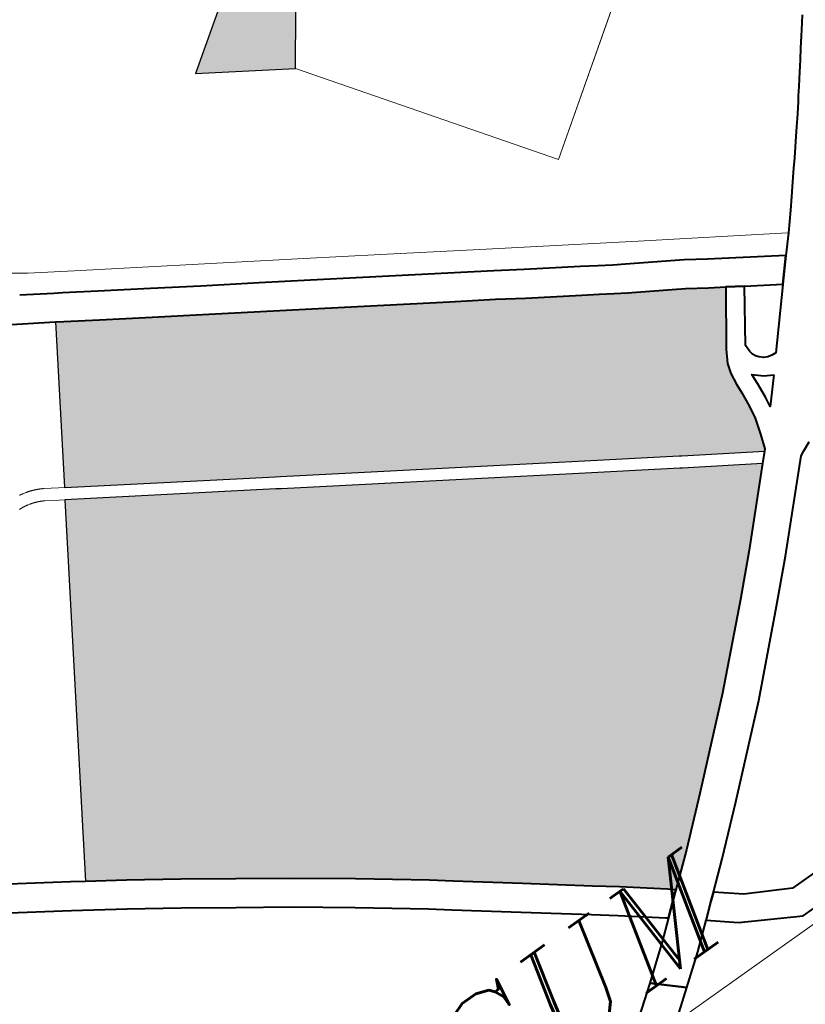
# Model space of a CAD drawing. Header units: metres. Extents: x 148316 to 148653, y 486436 to 486744.
# Tile 80 of 87: x 148564.15 to 148567.99, y 486713.85 to 486718.66. Entities that reach past the tile are written whole.
import ezdxf

# ---------------------------------------------------------------- set-up
doc = ezdxf.new("R2010")
doc.units = ezdxf.units.M
doc.header["$MEASUREMENT"] = 0
for name, color, linetype, lineweight in [('WVB-pen-brm-dik 018', 6, 'Continuous', 13), ('WVB-pen-dik 035', 1, 'Continuous', 40), ('WVB-raster-20%', 254, 'Continuous', 30), ('WVB-raster-60%', 253, 'Continuous', 30), ('WVB-tekst-dik 035', 1, 'Continuous', 40)]:
    doc.layers.add(name, color=color, linetype=linetype, lineweight=lineweight)
doc.styles.add('1 200   cursief   0.18', font='ITALICS.shx', dxfattribs={"height": 0.36})

# ---------------------------------------------------------------- blocks, each defined once
blk = doc.blocks.new('INZET')
at = {"layer": 'WVB-raster-20%', "ltscale": 0.5, "extrusion": (0, 0, -1)}
blk.add_hatch(color=256, dxfattribs=at).paths.add_polyline_path([(0.023861, -0.122852), (0.023037, -0.12171), (0.022089, -0.11991), (0.0212, -0.118968), (0.019473, -0.118053), (0.018954, -0.117909), (0.017793, -0.117648), (0.018372, -0.116969), (0.018744, -0.116526), (0.025925, -0.121536)])
at = {"layer": 'WVB-raster-60%', "extrusion": (0, 0, -1)}
for points in [[(0.019947, -0.137108), (0.019906, -0.137066), (0.019785, -0.136712), (0.019664, -0.136321), (0.019613, -0.13599), (0.019577, -0.135626), (0.019559, -0.135376), (0.019519, -0.135087), (0.019442, -0.134835), (0.019264, -0.134538), (0.018389, -0.133293), (0.018746, -0.133063), (0.019215, -0.132752), (0.020433, -0.132016), (0.020705, -0.131845), (0.021013, -0.131646), (0.02137, -0.131417), (0.022535, -0.130678), (0.023152, -0.130274), (0.024101, -0.129677), (0.025859, -0.128555), (0.026941, -0.127864), (0.027994, -0.12719), (0.029197, -0.126431), (0.030236, -0.125768), (0.031321, -0.125074), (0.032052, -0.124605), (0.032227, -0.124494), (0.034393, -0.127914), (0.030704, -0.130266), (0.030045, -0.130685), (0.029936, -0.130755), (0.025535, -0.133557), (0.023923, -0.134584), (0.021714, -0.135992), (0.021658, -0.136028)], [(0.027919, -0.144578), (0.027148, -0.143935), (0.026078, -0.143001), (0.024206, -0.141327), (0.022529, -0.139718), (0.021653, -0.138857), (0.020161, -0.137328), (0.021818, -0.136281), (0.021875, -0.136245), (0.024084, -0.134837), (0.025697, -0.13381), (0.030097, -0.131008), (0.030207, -0.130938), (0.030865, -0.130519), (0.034554, -0.128167), (0.039547, -0.136053), (0.038718, -0.136607), (0.037622, -0.137354), (0.036523, -0.138126), (0.035424, -0.138896), (0.034138, -0.139822), (0.032689, -0.140895), (0.032232, -0.14125), (0.030887, -0.142279), (0.029528, -0.143322), (0.029005, -0.143721), (0.028082, -0.144447)]]:
    blk.add_hatch(color=256, dxfattribs=at).paths.add_polyline_path(points)
at = {"layer": 'WVB-pen-brm-dik 018'}
for p, q in [((-0.018744, -0.116526), (-0.025925, -0.121536)), ((-0.025925, -0.121536), (-0.018744, -0.116526)), ((-0.025925, -0.121536), (-0.023861, -0.122852)), ((-0.023861, -0.122852), (-0.025925, -0.121536)), ((-0.032082, -0.12313), (-0.032798, -0.122624)), ((-0.032798, -0.122624), (-0.032082, -0.12313)), ((-0.023861, -0.122852), (-0.019917, -0.128384)), ((-0.019917, -0.128384), (-0.023861, -0.122852)), ((-0.031128, -0.123739), (-0.032082, -0.12313)), ((-0.032082, -0.12313), (-0.031128, -0.123739)), ((-0.032559, -0.123455), (-0.031853, -0.123903)), ((-0.019917, -0.128384), (-0.012954, -0.123488)), ((-0.012954, -0.123488), (-0.019917, -0.128384)), ((-0.026384, -0.126746), (-0.031128, -0.123739)), ((-0.031128, -0.123739), (-0.026384, -0.126746)), ((-0.032227, -0.124494), (-0.033026, -0.123988)), ((-0.031853, -0.123903), (-0.031676, -0.124015)), ((-0.031676, -0.124015), (-0.030944, -0.124484)), ((-0.034393, -0.127914), (-0.032227, -0.124494)), ((-0.030944, -0.124484), (-0.029859, -0.125178)), ((-0.029859, -0.125178), (-0.028822, -0.12584)), ((-0.028822, -0.12584), (-0.027618, -0.126599)), ((-0.027618, -0.126599), (-0.026564, -0.127275)), ((-0.024801, -0.127757), (-0.026384, -0.126746)), ((-0.026384, -0.126746), (-0.024801, -0.127757)), ((-0.035387, -0.127434), (-0.035392, -0.127434)), ((-0.035392, -0.127434), (-0.035387, -0.127434)), ((-0.03538, -0.127436), (-0.035387, -0.127434)), ((-0.035387, -0.127434), (-0.03538, -0.127436)), ((-0.035375, -0.127437), (-0.03538, -0.127436)), ((-0.03538, -0.127436), (-0.035375, -0.127437)), ((-0.035368, -0.127438), (-0.035375, -0.127437)), ((-0.035375, -0.127437), (-0.035368, -0.127438)), ((-0.035363, -0.127439), (-0.035368, -0.127438)), ((-0.035368, -0.127438), (-0.035363, -0.127439)), ((-0.035357, -0.12744), (-0.035363, -0.127439)), ((-0.035363, -0.127439), (-0.035357, -0.12744)), ((-0.035351, -0.127441), (-0.035357, -0.12744)), ((-0.035357, -0.12744), (-0.035351, -0.127441)), ((-0.035345, -0.127442), (-0.035351, -0.127441)), ((-0.035351, -0.127441), (-0.035345, -0.127442)), ((-0.026564, -0.127275), (-0.025483, -0.127965)), ((-0.03534, -0.127443), (-0.035345, -0.127442)), ((-0.035345, -0.127442), (-0.03534, -0.127443)), ((-0.035334, -0.127444), (-0.03534, -0.127443)), ((-0.03534, -0.127443), (-0.035334, -0.127444)), ((-0.035328, -0.127445), (-0.035334, -0.127444)), ((-0.035334, -0.127444), (-0.035328, -0.127445)), ((-0.035317, -0.127448), (-0.035328, -0.127445)), ((-0.035328, -0.127445), (-0.035317, -0.127448)), ((-0.035311, -0.127449), (-0.035317, -0.127448)), ((-0.035317, -0.127448), (-0.035311, -0.127449)), ((-0.035303, -0.127451), (-0.035311, -0.127449)), ((-0.035311, -0.127449), (-0.035303, -0.127451)), ((-0.03525, -0.127463), (-0.035303, -0.127451)), ((-0.035303, -0.127451), (-0.03525, -0.127463)), ((-0.035233, -0.127468), (-0.03525, -0.127463)), ((-0.03525, -0.127463), (-0.035233, -0.127468)), ((-0.035228, -0.127469), (-0.035233, -0.127468)), ((-0.035233, -0.127468), (-0.035228, -0.127469)), ((-0.035222, -0.127471), (-0.035228, -0.127469)), ((-0.035228, -0.127469), (-0.035222, -0.127471)), ((-0.035217, -0.127472), (-0.035222, -0.127471)), ((-0.035222, -0.127471), (-0.035217, -0.127472)), ((-0.035211, -0.127474), (-0.035217, -0.127472)), ((-0.035217, -0.127472), (-0.035211, -0.127474)), ((-0.035205, -0.127476), (-0.035211, -0.127474)), ((-0.035211, -0.127474), (-0.035205, -0.127476)), ((-0.0352, -0.127477), (-0.035205, -0.127476)), ((-0.035205, -0.127476), (-0.0352, -0.127477)), ((-0.035193, -0.127479), (-0.0352, -0.127477)), ((-0.0352, -0.127477), (-0.035193, -0.127479)), ((-0.035188, -0.127481), (-0.035193, -0.127479)), ((-0.035193, -0.127479), (-0.035188, -0.127481)), ((-0.035181, -0.127483), (-0.035188, -0.127481)), ((-0.035188, -0.127481), (-0.035181, -0.127483)), ((-0.035176, -0.127484), (-0.035181, -0.127483)), ((-0.035181, -0.127483), (-0.035176, -0.127484)), ((-0.03517, -0.127486), (-0.035176, -0.127484)), ((-0.035176, -0.127484), (-0.03517, -0.127486)), ((-0.035164, -0.127488), (-0.03517, -0.127486)), ((-0.03517, -0.127486), (-0.035164, -0.127488)), ((-0.035159, -0.12749), (-0.035164, -0.127488)), ((-0.035164, -0.127488), (-0.035159, -0.12749)), ((-0.035153, -0.127492), (-0.035159, -0.12749)), ((-0.035159, -0.12749), (-0.035153, -0.127492)), ((-0.035146, -0.127494), (-0.035153, -0.127492)), ((-0.035153, -0.127492), (-0.035146, -0.127494)), ((-0.035141, -0.127496), (-0.035146, -0.127494)), ((-0.035146, -0.127494), (-0.035141, -0.127496)), ((-0.035134, -0.127498), (-0.035141, -0.127496)), ((-0.035141, -0.127496), (-0.035134, -0.127498)), ((-0.035128, -0.1275), (-0.035134, -0.127498)), ((-0.035134, -0.127498), (-0.035128, -0.1275)), ((-0.035122, -0.127502), (-0.035128, -0.1275)), ((-0.035128, -0.1275), (-0.035122, -0.127502)), ((-0.035117, -0.127503), (-0.035122, -0.127502)), ((-0.035122, -0.127502), (-0.035117, -0.127503)), ((-0.035112, -0.127505), (-0.035117, -0.127503)), ((-0.035117, -0.127503), (-0.035112, -0.127505)), ((-0.035106, -0.127507), (-0.035112, -0.127505)), ((-0.035112, -0.127505), (-0.035106, -0.127507)), ((-0.0351, -0.12751), (-0.035106, -0.127507)), ((-0.035106, -0.127507), (-0.0351, -0.12751)), ((-0.035095, -0.127512), (-0.0351, -0.12751)), ((-0.0351, -0.12751), (-0.035095, -0.127512)), ((-0.035088, -0.127514), (-0.035095, -0.127512)), ((-0.035095, -0.127512), (-0.035088, -0.127514)), ((-0.035082, -0.127516), (-0.035088, -0.127514)), ((-0.035088, -0.127514), (-0.035082, -0.127516)), ((-0.035077, -0.127518), (-0.035082, -0.127516)), ((-0.035082, -0.127516), (-0.035077, -0.127518)), ((-0.035071, -0.12752), (-0.035077, -0.127518)), ((-0.035077, -0.127518), (-0.035071, -0.12752)), ((-0.035065, -0.127523), (-0.035071, -0.12752)), ((-0.035071, -0.12752), (-0.035065, -0.127523)), ((-0.035059, -0.127525), (-0.035065, -0.127523)), ((-0.035065, -0.127523), (-0.035059, -0.127525)), ((-0.035054, -0.127527), (-0.035059, -0.127525)), ((-0.035059, -0.127525), (-0.035054, -0.127527)), ((-0.035048, -0.127529), (-0.035054, -0.127527)), ((-0.035054, -0.127527), (-0.035048, -0.127529)), ((-0.035041, -0.127532), (-0.035048, -0.127529)), ((-0.035048, -0.127529), (-0.035041, -0.127532)), ((-0.035036, -0.127534), (-0.035041, -0.127532)), ((-0.035041, -0.127532), (-0.035036, -0.127534)), ((-0.035031, -0.127536), (-0.035036, -0.127534)), ((-0.035036, -0.127534), (-0.035031, -0.127536)), ((-0.035023, -0.127539), (-0.035031, -0.127536)), ((-0.035031, -0.127536), (-0.035023, -0.127539)), ((-0.035016, -0.127542), (-0.035023, -0.127539)), ((-0.035023, -0.127539), (-0.035016, -0.127542)), ((-0.035008, -0.127546), (-0.035016, -0.127542)), ((-0.035016, -0.127542), (-0.035008, -0.127546)), ((-0.035001, -0.127549), (-0.035008, -0.127546)), ((-0.035008, -0.127546), (-0.035001, -0.127549)), ((-0.034995, -0.127552), (-0.035001, -0.127549)), ((-0.035001, -0.127549), (-0.034995, -0.127552)), ((-0.03499, -0.127554), (-0.034995, -0.127552)), ((-0.034995, -0.127552), (-0.03499, -0.127554)), ((-0.034983, -0.127557), (-0.03499, -0.127554)), ((-0.03499, -0.127554), (-0.034983, -0.127557)), ((-0.034978, -0.127559), (-0.034983, -0.127557)), ((-0.034983, -0.127557), (-0.034978, -0.127559)), ((-0.034972, -0.127562), (-0.034978, -0.127559)), ((-0.034978, -0.127559), (-0.034972, -0.127562)), ((-0.034966, -0.127565), (-0.034972, -0.127562)), ((-0.034972, -0.127562), (-0.034966, -0.127565)), ((-0.03496, -0.127568), (-0.034966, -0.127565)), ((-0.034966, -0.127565), (-0.03496, -0.127568)), ((-0.034954, -0.12757), (-0.03496, -0.127568)), ((-0.03496, -0.127568), (-0.034954, -0.12757)), ((-0.034948, -0.127573), (-0.034954, -0.12757)), ((-0.034954, -0.12757), (-0.034948, -0.127573)), ((-0.034943, -0.127576), (-0.034948, -0.127573)), ((-0.034948, -0.127573), (-0.034943, -0.127576)), ((-0.034937, -0.127579), (-0.034943, -0.127576)), ((-0.034943, -0.127576), (-0.034937, -0.127579)), ((-0.034931, -0.127581), (-0.034937, -0.127579)), ((-0.034937, -0.127579), (-0.034931, -0.127581)), ((-0.034923, -0.127586), (-0.034931, -0.127581)), ((-0.034931, -0.127581), (-0.034923, -0.127586)), ((-0.034919, -0.127588), (-0.034923, -0.127586)), ((-0.034923, -0.127586), (-0.034919, -0.127588)), ((-0.034912, -0.127591), (-0.034919, -0.127588)), ((-0.034919, -0.127588), (-0.034912, -0.127591)), ((-0.034907, -0.127594), (-0.034912, -0.127591)), ((-0.034912, -0.127591), (-0.034907, -0.127594)), ((-0.034901, -0.127597), (-0.034907, -0.127594)), ((-0.034907, -0.127594), (-0.034901, -0.127597)), ((-0.034896, -0.1276), (-0.034901, -0.127597)), ((-0.034901, -0.127597), (-0.034896, -0.1276)), ((-0.034889, -0.127603), (-0.034896, -0.1276)), ((-0.034896, -0.1276), (-0.034889, -0.127603)), ((-0.034884, -0.127606), (-0.034889, -0.127603)), ((-0.034889, -0.127603), (-0.034884, -0.127606)), ((-0.034876, -0.12761), (-0.034884, -0.127606)), ((-0.034884, -0.127606), (-0.034876, -0.12761)), ((-0.034871, -0.127613), (-0.034876, -0.12761)), ((-0.034876, -0.12761), (-0.034871, -0.127613)), ((-0.034866, -0.127616), (-0.034871, -0.127613)), ((-0.034871, -0.127613), (-0.034866, -0.127616)), ((-0.03486, -0.127619), (-0.034866, -0.127616)), ((-0.034866, -0.127616), (-0.03486, -0.127619)), ((-0.034854, -0.127622), (-0.03486, -0.127619)), ((-0.03486, -0.127619), (-0.034854, -0.127622)), ((-0.034848, -0.127626), (-0.034854, -0.127622)), ((-0.034854, -0.127622), (-0.034848, -0.127626)), ((-0.034841, -0.127629), (-0.034848, -0.127626)), ((-0.034848, -0.127626), (-0.034841, -0.127629)), ((-0.034837, -0.127632), (-0.034841, -0.127629)), ((-0.034841, -0.127629), (-0.034837, -0.127632)), ((-0.034831, -0.127635), (-0.034837, -0.127632)), ((-0.034837, -0.127632), (-0.034831, -0.127635)), ((-0.034825, -0.127639), (-0.034831, -0.127635)), ((-0.034831, -0.127635), (-0.034825, -0.127639)), ((-0.034816, -0.127644), (-0.034825, -0.127639)), ((-0.034825, -0.127639), (-0.034816, -0.127644)), ((-0.034511, -0.127838), (-0.034816, -0.127644)), ((-0.034816, -0.127644), (-0.034511, -0.127838)), ((-0.035594, -0.127714), (-0.035589, -0.127714)), ((-0.035589, -0.127714), (-0.035594, -0.127714)), ((-0.035589, -0.127714), (-0.035584, -0.127714)), ((-0.035584, -0.127714), (-0.035589, -0.127714)), ((-0.035584, -0.127714), (-0.03558, -0.127714)), ((-0.03558, -0.127714), (-0.035584, -0.127714)), ((-0.03558, -0.127714), (-0.035576, -0.127715)), ((-0.035576, -0.127715), (-0.03558, -0.127714)), ((-0.035576, -0.127715), (-0.03557, -0.127715)), ((-0.03557, -0.127715), (-0.035576, -0.127715)), ((-0.03557, -0.127715), (-0.035564, -0.127715)), ((-0.035564, -0.127715), (-0.03557, -0.127715)), ((-0.035564, -0.127715), (-0.035561, -0.127716)), ((-0.035561, -0.127716), (-0.035564, -0.127715)), ((-0.035561, -0.127716), (-0.035555, -0.127716)), ((-0.035555, -0.127716), (-0.035561, -0.127716)), ((-0.035555, -0.127716), (-0.03555, -0.127716)), ((-0.03555, -0.127716), (-0.035555, -0.127716)), ((-0.03555, -0.127716), (-0.035546, -0.127717)), ((-0.035546, -0.127717), (-0.03555, -0.127716)), ((-0.035546, -0.127717), (-0.035541, -0.127717)), ((-0.035541, -0.127717), (-0.035546, -0.127717)), ((-0.035541, -0.127717), (-0.035536, -0.127718)), ((-0.035536, -0.127718), (-0.035541, -0.127717)), ((-0.035536, -0.127718), (-0.035532, -0.127718)), ((-0.035532, -0.127718), (-0.035536, -0.127718)), ((-0.035532, -0.127718), (-0.035527, -0.127718)), ((-0.035527, -0.127718), (-0.035532, -0.127718)), ((-0.035527, -0.127718), (-0.035522, -0.127719)), ((-0.035522, -0.127719), (-0.035527, -0.127718)), ((-0.035522, -0.127719), (-0.035517, -0.127719)), ((-0.035517, -0.127719), (-0.035522, -0.127719)), ((-0.035517, -0.127719), (-0.035512, -0.12772)), ((-0.035512, -0.12772), (-0.035517, -0.127719)), ((-0.035512, -0.12772), (-0.035507, -0.127721)), ((-0.035507, -0.127721), (-0.035512, -0.12772)), ((-0.035507, -0.127721), (-0.035503, -0.127721)), ((-0.035503, -0.127721), (-0.035507, -0.127721)), ((-0.035503, -0.127721), (-0.035497, -0.127722)), ((-0.035497, -0.127722), (-0.035503, -0.127721)), ((-0.035497, -0.127722), (-0.035493, -0.127722)), ((-0.035493, -0.127722), (-0.035497, -0.127722)), ((-0.035493, -0.127722), (-0.035488, -0.127723)), ((-0.035488, -0.127723), (-0.035493, -0.127722)), ((-0.035488, -0.127723), (-0.035484, -0.127723)), ((-0.035484, -0.127723), (-0.035488, -0.127723)), ((-0.035484, -0.127723), (-0.035478, -0.127724)), ((-0.035478, -0.127724), (-0.035484, -0.127723)), ((-0.035478, -0.127724), (-0.035474, -0.127725)), ((-0.035474, -0.127725), (-0.035478, -0.127724)), ((-0.035474, -0.127725), (-0.035469, -0.127725)), ((-0.035469, -0.127725), (-0.035474, -0.127725)), ((-0.035469, -0.127725), (-0.035464, -0.127726)), ((-0.035464, -0.127726), (-0.035469, -0.127725)), ((-0.035464, -0.127726), (-0.03546, -0.127727)), ((-0.03546, -0.127727), (-0.035464, -0.127726)), ((-0.03546, -0.127727), (-0.035455, -0.127727)), ((-0.035455, -0.127727), (-0.03546, -0.127727)), ((-0.035455, -0.127727), (-0.035451, -0.127728)), ((-0.035451, -0.127728), (-0.035455, -0.127727)), ((-0.035451, -0.127728), (-0.035446, -0.127729)), ((-0.035446, -0.127729), (-0.035451, -0.127728)), ((-0.035446, -0.127729), (-0.035441, -0.12773)), ((-0.035441, -0.12773), (-0.035446, -0.127729)), ((-0.035441, -0.12773), (-0.035436, -0.127731)), ((-0.035436, -0.127731), (-0.035441, -0.12773)), ((-0.035436, -0.127731), (-0.03543, -0.127731)), ((-0.03543, -0.127731), (-0.035436, -0.127731)), ((-0.03543, -0.127731), (-0.035426, -0.127732)), ((-0.035426, -0.127732), (-0.03543, -0.127731)), ((-0.035426, -0.127732), (-0.035421, -0.127733)), ((-0.035421, -0.127733), (-0.035426, -0.127732)), ((-0.035421, -0.127733), (-0.035416, -0.127734)), ((-0.035416, -0.127734), (-0.035421, -0.127733)), ((-0.035416, -0.127734), (-0.035411, -0.127735)), ((-0.035411, -0.127735), (-0.035416, -0.127734)), ((-0.035411, -0.127735), (-0.035408, -0.127735)), ((-0.035408, -0.127735), (-0.035411, -0.127735)), ((-0.035408, -0.127735), (-0.035402, -0.127737)), ((-0.035402, -0.127737), (-0.035408, -0.127735)), ((-0.035402, -0.127737), (-0.035398, -0.127737)), ((-0.035398, -0.127737), (-0.035402, -0.127737)), ((-0.035398, -0.127737), (-0.035393, -0.127738)), ((-0.035393, -0.127738), (-0.035398, -0.127737)), ((-0.035393, -0.127738), (-0.035388, -0.127739)), ((-0.035388, -0.127739), (-0.035393, -0.127738)), ((-0.035388, -0.127739), (-0.035378, -0.127741)), ((-0.035378, -0.127741), (-0.035388, -0.127739)), ((-0.035378, -0.127741), (-0.035374, -0.127742)), ((-0.035374, -0.127742), (-0.035378, -0.127741)), ((-0.035374, -0.127742), (-0.03537, -0.127743)), ((-0.03537, -0.127743), (-0.035374, -0.127742)), ((-0.03537, -0.127743), (-0.035325, -0.127754)), ((-0.035325, -0.127754), (-0.03537, -0.127743)), ((-0.035325, -0.127754), (-0.035306, -0.127759)), ((-0.035306, -0.127759), (-0.035325, -0.127754)), ((-0.035306, -0.127759), (-0.035301, -0.12776)), ((-0.035301, -0.12776), (-0.035306, -0.127759)), ((-0.035301, -0.12776), (-0.035297, -0.127761)), ((-0.035297, -0.127761), (-0.035301, -0.12776)), ((-0.035297, -0.127761), (-0.035293, -0.127762)), ((-0.035293, -0.127762), (-0.035297, -0.127761)), ((-0.035293, -0.127762), (-0.035288, -0.127764)), ((-0.035288, -0.127764), (-0.035293, -0.127762)), ((-0.035288, -0.127764), (-0.035283, -0.127765)), ((-0.035283, -0.127765), (-0.035288, -0.127764)), ((-0.035283, -0.127765), (-0.035278, -0.127767)), ((-0.035278, -0.127767), (-0.035283, -0.127765)), ((-0.035278, -0.127767), (-0.035274, -0.127768)), ((-0.035274, -0.127768), (-0.035278, -0.127767)), ((-0.035274, -0.127768), (-0.035269, -0.12777)), ((-0.035269, -0.12777), (-0.035274, -0.127768)), ((-0.035269, -0.12777), (-0.035264, -0.127771)), ((-0.035264, -0.127771), (-0.035269, -0.12777)), ((-0.035264, -0.127771), (-0.035259, -0.127773)), ((-0.035259, -0.127773), (-0.035264, -0.127771)), ((-0.035259, -0.127773), (-0.035255, -0.127774)), ((-0.035255, -0.127774), (-0.035259, -0.127773)), ((-0.035255, -0.127774), (-0.03525, -0.127775)), ((-0.03525, -0.127775), (-0.035255, -0.127774)), ((-0.03525, -0.127775), (-0.035244, -0.127777)), ((-0.035244, -0.127777), (-0.03525, -0.127775)), ((-0.035244, -0.127777), (-0.03524, -0.127779)), ((-0.03524, -0.127779), (-0.035244, -0.127777)), ((-0.03524, -0.127779), (-0.035235, -0.12778)), ((-0.035235, -0.12778), (-0.03524, -0.127779)), ((-0.035235, -0.12778), (-0.035229, -0.127782)), ((-0.035229, -0.127782), (-0.035235, -0.12778)), ((-0.035229, -0.127782), (-0.035226, -0.127783)), ((-0.035226, -0.127783), (-0.035229, -0.127782)), ((-0.035226, -0.127783), (-0.035221, -0.127785)), ((-0.035221, -0.127785), (-0.035226, -0.127783)), ((-0.035221, -0.127785), (-0.035216, -0.127787)), ((-0.035216, -0.127787), (-0.035221, -0.127785)), ((-0.035216, -0.127787), (-0.035212, -0.127788)), ((-0.035212, -0.127788), (-0.035216, -0.127787)), ((-0.035212, -0.127788), (-0.035207, -0.12779)), ((-0.035207, -0.12779), (-0.035212, -0.127788)), ((-0.035207, -0.12779), (-0.035202, -0.127792)), ((-0.035202, -0.127792), (-0.035207, -0.12779)), ((-0.035202, -0.127792), (-0.035197, -0.127794)), ((-0.035197, -0.127794), (-0.035202, -0.127792)), ((-0.035197, -0.127794), (-0.035192, -0.127795)), ((-0.035192, -0.127795), (-0.035197, -0.127794)), ((-0.035192, -0.127795), (-0.035188, -0.127797)), ((-0.035188, -0.127797), (-0.035192, -0.127795)), ((-0.035188, -0.127797), (-0.035183, -0.127799)), ((-0.035183, -0.127799), (-0.035188, -0.127797)), ((-0.035183, -0.127799), (-0.035178, -0.127801)), ((-0.035178, -0.127801), (-0.035183, -0.127799)), ((-0.035178, -0.127801), (-0.035173, -0.127802)), ((-0.035173, -0.127802), (-0.035178, -0.127801)), ((-0.035173, -0.127802), (-0.035169, -0.127804)), ((-0.035169, -0.127804), (-0.035173, -0.127802)), ((-0.035169, -0.127804), (-0.035164, -0.127806)), ((-0.035164, -0.127806), (-0.035169, -0.127804)), ((-0.035164, -0.127806), (-0.035159, -0.127808)), ((-0.035159, -0.127808), (-0.035164, -0.127806)), ((-0.035159, -0.127808), (-0.035154, -0.12781)), ((-0.035154, -0.12781), (-0.035159, -0.127808)), ((-0.035154, -0.12781), (-0.03515, -0.127812)), ((-0.03515, -0.127812), (-0.035154, -0.12781)), ((-0.03515, -0.127812), (-0.035145, -0.127814)), ((-0.035145, -0.127814), (-0.03515, -0.127812)), ((-0.035145, -0.127814), (-0.035139, -0.127816)), ((-0.035139, -0.127816), (-0.035145, -0.127814)), ((-0.035139, -0.127816), (-0.035134, -0.127818)), ((-0.035134, -0.127818), (-0.035139, -0.127816)), ((-0.035134, -0.127818), (-0.035127, -0.127821)), ((-0.035127, -0.127821), (-0.035134, -0.127818)), ((-0.035127, -0.127821), (-0.035122, -0.127824)), ((-0.035122, -0.127824), (-0.035127, -0.127821)), ((-0.035122, -0.127824), (-0.035116, -0.127826)), ((-0.035116, -0.127826), (-0.035122, -0.127824)), ((-0.035116, -0.127826), (-0.035111, -0.127828)), ((-0.035111, -0.127828), (-0.035116, -0.127826)), ((-0.035111, -0.127828), (-0.035106, -0.127831)), ((-0.035106, -0.127831), (-0.035111, -0.127828)), ((-0.035106, -0.127831), (-0.035102, -0.127832)), ((-0.035102, -0.127832), (-0.035106, -0.127831)), ((-0.035102, -0.127832), (-0.035097, -0.127835)), ((-0.035097, -0.127835), (-0.035102, -0.127832)), ((-0.035097, -0.127835), (-0.035092, -0.127837)), ((-0.035092, -0.127837), (-0.035097, -0.127835)), ((-0.035092, -0.127837), (-0.035087, -0.127839)), ((-0.035087, -0.127839), (-0.035092, -0.127837)), ((-0.035087, -0.127839), (-0.035083, -0.127841)), ((-0.035083, -0.127841), (-0.035087, -0.127839)), ((-0.035083, -0.127841), (-0.035078, -0.127844)), ((-0.035078, -0.127844), (-0.035083, -0.127841)), ((-0.035078, -0.127844), (-0.035074, -0.127846)), ((-0.035074, -0.127846), (-0.035078, -0.127844)), ((-0.035074, -0.127846), (-0.035069, -0.127848)), ((-0.035069, -0.127848), (-0.035074, -0.127846)), ((-0.035069, -0.127848), (-0.035064, -0.12785)), ((-0.035064, -0.12785), (-0.035069, -0.127848)), ((-0.035064, -0.12785), (-0.035058, -0.127854)), ((-0.035058, -0.127854), (-0.035064, -0.12785)), ((-0.035058, -0.127854), (-0.035055, -0.127855)), ((-0.035055, -0.127855), (-0.035058, -0.127854)), ((-0.035055, -0.127855), (-0.035048, -0.127858)), ((-0.035048, -0.127858), (-0.035055, -0.127855)), ((-0.035048, -0.127858), (-0.035045, -0.12786)), ((-0.035045, -0.12786), (-0.035048, -0.127858)), ((-0.035045, -0.12786), (-0.03504, -0.127863)), ((-0.03504, -0.127863), (-0.035045, -0.12786)), ((-0.03504, -0.127863), (-0.035034, -0.127866)), ((-0.035034, -0.127866), (-0.03504, -0.127863)), ((-0.035034, -0.127866), (-0.03503, -0.127868)), ((-0.03503, -0.127868), (-0.035034, -0.127866)), ((-0.03503, -0.127868), (-0.035025, -0.12787)), ((-0.035025, -0.12787), (-0.03503, -0.127868)), ((-0.035025, -0.12787), (-0.035019, -0.127874)), ((-0.035019, -0.127874), (-0.035025, -0.12787)), ((-0.035019, -0.127874), (-0.035016, -0.127876)), ((-0.035016, -0.127876), (-0.035019, -0.127874)), ((-0.035016, -0.127876), (-0.035011, -0.127878)), ((-0.035011, -0.127878), (-0.035016, -0.127876)), ((-0.035011, -0.127878), (-0.035006, -0.127881)), ((-0.035006, -0.127881), (-0.035011, -0.127878)), ((-0.035006, -0.127881), (-0.035001, -0.127884)), ((-0.035001, -0.127884), (-0.035006, -0.127881)), ((-0.035001, -0.127884), (-0.034996, -0.127886)), ((-0.034996, -0.127886), (-0.035001, -0.127884)), ((-0.034996, -0.127886), (-0.034991, -0.127889)), ((-0.034991, -0.127889), (-0.034996, -0.127886)), ((-0.034991, -0.127889), (-0.034987, -0.127892)), ((-0.034987, -0.127892), (-0.034991, -0.127889)), ((-0.034987, -0.127892), (-0.034982, -0.127895)), ((-0.034982, -0.127895), (-0.034987, -0.127892)), ((-0.034982, -0.127895), (-0.034978, -0.127897)), ((-0.034978, -0.127897), (-0.034982, -0.127895)), ((-0.034978, -0.127897), (-0.034971, -0.127901)), ((-0.034971, -0.127901), (-0.034978, -0.127897)), ((-0.034971, -0.127901), (-0.034673, -0.128091)), ((-0.034673, -0.128091), (-0.034971, -0.127901)), ((-0.034393, -0.127914), (-0.034511, -0.127838)), ((-0.034511, -0.127838), (-0.034393, -0.127914)), ((-0.030704, -0.130266), (-0.034393, -0.127914)), ((-0.022755, -0.129064), (-0.024801, -0.127757)), ((-0.024801, -0.127757), (-0.022755, -0.129064)), ((-0.034673, -0.128091), (-0.034554, -0.128167)), ((-0.034554, -0.128167), (-0.034673, -0.128091)), ((-0.025483, -0.127965), (-0.023726, -0.129085)), ((-0.039547, -0.136053), (-0.034554, -0.128167)), ((-0.034554, -0.128167), (-0.030865, -0.130519)), ((-0.023726, -0.129085), (-0.022774, -0.129685)), ((-0.019482, -0.131139), (-0.022755, -0.129064)), ((-0.022755, -0.129064), (-0.019482, -0.131139)), ((-0.013339, -0.129367), (-0.013143, -0.129114)), ((-0.013143, -0.129114), (-0.013022, -0.128959)), ((-0.0137, -0.12983), (-0.013515, -0.129592)), ((-0.013515, -0.129592), (-0.013339, -0.129367)), ((-0.022774, -0.129685), (-0.022155, -0.13009)), ((-0.013879, -0.130058), (-0.0137, -0.12983)), ((-0.0141, -0.130336), (-0.013879, -0.130058)), ((-0.030045, -0.130685), (-0.030704, -0.130266)), ((-0.022155, -0.13009), (-0.020994, -0.130827)), ((-0.030865, -0.130519), (-0.030207, -0.130938)), ((-0.014333, -0.13063), (-0.014242, -0.130515)), ((-0.014242, -0.130515), (-0.0141, -0.130336)), ((-0.029936, -0.130755), (-0.030045, -0.130685)), ((-0.025535, -0.133557), (-0.029936, -0.130755)), ((-0.014511, -0.130852), (-0.014333, -0.13063)), ((-0.030207, -0.130938), (-0.030097, -0.131008)), ((-0.030097, -0.131008), (-0.025697, -0.13381)), ((-0.020994, -0.130827), (-0.020635, -0.131057)), ((-0.014714, -0.131101), (-0.014587, -0.130947)), ((-0.014587, -0.130947), (-0.014511, -0.130852)), ((-0.020635, -0.131057), (-0.020329, -0.131255)), ((-0.020329, -0.131255), (-0.020065, -0.13142)), ((-0.017515, -0.132381), (-0.019482, -0.131139)), ((-0.019482, -0.131139), (-0.017515, -0.132381)), ((-0.014942, -0.131382), (-0.014714, -0.131101)), ((-0.020065, -0.13142), (-0.01884, -0.132161)), ((-0.015195, -0.131691), (-0.014942, -0.131382)), ((-0.015361, -0.13189), (-0.015195, -0.131691)), ((-0.015574, -0.132148), (-0.015361, -0.13189)), ((-0.01884, -0.132161), (-0.018364, -0.132477)), ((-0.015807, -0.132426), (-0.015574, -0.132148)), ((-0.018364, -0.132477), (-0.016747, -0.133515)), ((-0.016523, -0.133012), (-0.017515, -0.132381)), ((-0.017515, -0.132381), (-0.016523, -0.133012)), ((-0.016019, -0.132677), (-0.015807, -0.132426)), ((-0.016382, -0.133102), (-0.016019, -0.132677)), ((-0.016747, -0.133515), (-0.016382, -0.133102)), ((-0.016382, -0.133102), (-0.016523, -0.133012)), ((-0.016523, -0.133012), (-0.016382, -0.133102)), ((-0.023923, -0.134584), (-0.025535, -0.133557)), ((-0.018007, -0.133539), (-0.018828, -0.134734)), ((-0.017217, -0.134047), (-0.018007, -0.133539)), ((-0.025697, -0.13381), (-0.024084, -0.134837)), ((-0.018327, -0.135314), (-0.017218, -0.13405)), ((-0.017218, -0.13405), (-0.017217, -0.134047)), ((-0.021714, -0.135992), (-0.023923, -0.134584)), ((-0.041305, -0.134893), (-0.039858, -0.135846)), ((-0.024084, -0.134837), (-0.021875, -0.136245)), ((-0.018828, -0.134734), (-0.018828, -0.134914)), ((-0.018828, -0.134914), (-0.01881, -0.135005)), ((-0.01881, -0.135005), (-0.018777, -0.135082)), ((-0.018777, -0.135082), (-0.018725, -0.135145)), ((-0.018725, -0.135145), (-0.01863, -0.135233)), ((-0.01863, -0.135233), (-0.018544, -0.135279)), ((-0.018544, -0.135279), (-0.018443, -0.135304)), ((-0.018443, -0.135304), (-0.018327, -0.135314)), ((-0.040244, -0.136429), (-0.041687, -0.135479)), ((-0.019109, -0.135402), (-0.019129, -0.135664)), ((-0.018894, -0.135602), (-0.019109, -0.135402)), ((-0.018682, -0.135716), (-0.018894, -0.135602)), ((-0.039858, -0.135846), (-0.039547, -0.136053)), ((-0.019205, -0.136297), (-0.018682, -0.135716)), ((-0.019129, -0.135664), (-0.019166, -0.136046)), ((-0.021658, -0.136028), (-0.021714, -0.135992)), ((-0.019947, -0.137108), (-0.021658, -0.136028)), ((-0.019166, -0.136046), (-0.019205, -0.136297)), ((-0.021875, -0.136245), (-0.021818, -0.136281)), ((-0.021818, -0.136281), (-0.020161, -0.137328)), ((-0.039109, -0.137187), (-0.040244, -0.136429)), ((-0.03802, -0.13793), (-0.039109, -0.137187)), ((-0.020161, -0.137328), (-0.019947, -0.137108)), ((-0.019286, -0.137719), (-0.021015, -0.139492)), ((-0.019159, -0.137658), (-0.019286, -0.137719)), ((-0.018924, -0.137554), (-0.019159, -0.137658)), ((-0.036925, -0.138699), (-0.03802, -0.13793)), ((-0.035829, -0.139466), (-0.036925, -0.138699)), ((-0.034551, -0.140388), (-0.035829, -0.139466)), ((-0.021015, -0.139492), (-0.021902, -0.140364)), ((-0.033112, -0.141452), (-0.034551, -0.140388)), ((-0.021902, -0.140364), (-0.023594, -0.141988)), ((-0.032659, -0.141804), (-0.033112, -0.141452)), ((-0.031313, -0.142834), (-0.032659, -0.141804)), ((-0.023594, -0.141988), (-0.025482, -0.143675)), ((-0.029953, -0.143878), (-0.031313, -0.142834)), ((-0.025482, -0.143675), (-0.026564, -0.144619)), ((-0.029433, -0.144275), (-0.029953, -0.143878)), ((-0.028518, -0.144996), (-0.029433, -0.144275)), ((-0.026564, -0.144619), (-0.027205, -0.145155)), ((-0.028928, -0.145418), (-0.028468, -0.145035)), ((-0.028468, -0.145035), (-0.028518, -0.144996)), ((-0.027205, -0.145155), (-0.02663, -0.145631)), ((-0.029764, -0.146067), (-0.028928, -0.145418)), ((-0.027752, -0.14561), (-0.028364, -0.146119)), ((-0.027139, -0.146118), (-0.027752, -0.14561)), ((-0.02663, -0.145631), (-0.025577, -0.146202)), ((-0.031281, -0.147208), (-0.029764, -0.146067)), ((-0.028364, -0.146119), (-0.029088, -0.146681)), ((-0.025759, -0.146902), (-0.027139, -0.146118)), ((-0.025577, -0.146202), (-0.02422, -0.146202)), ((-0.029088, -0.146681), (-0.029788, -0.147208)), ((-0.024211, -0.146902), (-0.025759, -0.146902)), ((-0.029788, -0.147208), (-0.028507, -0.147208)), ((-0.028507, -0.147208), (-0.018473, -0.147208))]:
    blk.add_line(p, q, dxfattribs=at)
at = {"layer": 'WVB-pen-brm-dik 018', "ltscale": 0.5}
blk.add_line((-0.023861, -0.122852), (-0.023037, -0.12171), dxfattribs=at)
at = {"layer": 'WVB-pen-dik 035', "flags": 128}
for points in [[(-0.013022, -0.128959), (-0.013143, -0.129114), (-0.013339, -0.129367), (-0.013515, -0.129592), (-0.0137, -0.12983), (-0.013879, -0.130058), (-0.0141, -0.130336), (-0.014242, -0.130515), (-0.014333, -0.13063), (-0.014511, -0.130852), (-0.014587, -0.130947), (-0.014714, -0.131101), (-0.014942, -0.131382), (-0.015195, -0.131691), (-0.015361, -0.13189), (-0.015574, -0.132148), (-0.015807, -0.132426), (-0.016019, -0.132677), (-0.016382, -0.133102), (-0.016747, -0.133515), (-0.017217, -0.134047), (-0.017218, -0.13405), (-0.018327, -0.135314), (-0.018443, -0.135304), (-0.018544, -0.135279), (-0.01863, -0.135233), (-0.018725, -0.135145), (-0.018777, -0.135082), (-0.01881, -0.135005), (-0.018828, -0.134914), (-0.018828, -0.134734), (-0.018007, -0.133539), (-0.018389, -0.133293), (-0.019264, -0.134538), (-0.019442, -0.134835), (-0.019519, -0.135087), (-0.019559, -0.135376), (-0.019577, -0.135626), (-0.019613, -0.13599), (-0.019664, -0.136321), (-0.019785, -0.136712), (-0.019906, -0.137066), (-0.019947, -0.137108), (-0.020161, -0.137328), (-0.021653, -0.138857), (-0.022529, -0.139718), (-0.024206, -0.141327), (-0.026078, -0.143001), (-0.027148, -0.143935), (-0.027919, -0.144578), (-0.027967, -0.144618), (-0.028468, -0.145035), (-0.028928, -0.145418), (-0.029764, -0.146067), (-0.029088, -0.146681), (-0.028364, -0.146119), (-0.027752, -0.14561), (-0.027391, -0.14531), (-0.027205, -0.145155), (-0.026564, -0.144619), (-0.025482, -0.143675), (-0.023594, -0.141988), (-0.021902, -0.140364), (-0.021015, -0.139492), (-0.019286, -0.137719), (-0.019159, -0.137658), (-0.018924, -0.137554)], [(-0.042648, -0.118332), (-0.042021, -0.118675), (-0.041803, -0.118797), (-0.041614, -0.118892), (-0.041379, -0.119008), (-0.041124, -0.119132), (-0.040902, -0.119236), (-0.040449, -0.11948), (-0.040244, -0.119596), (-0.039576, -0.119977), (-0.03907, -0.12027), (-0.038191, -0.120787), (-0.037512, -0.121187), (-0.036506, -0.121802), (-0.035234, -0.12259), (-0.034225, -0.12323), (-0.033026, -0.123988), (-0.032227, -0.124494)], [(-0.031853, -0.123903), (-0.032559, -0.123455)], [(-0.016747, -0.133515), (-0.018364, -0.132477), (-0.01884, -0.132161), (-0.020065, -0.13142), (-0.020329, -0.131255), (-0.020635, -0.131057), (-0.020994, -0.130827), (-0.022155, -0.13009), (-0.022774, -0.129685), (-0.023726, -0.129085), (-0.025483, -0.127965), (-0.026564, -0.127275), (-0.027618, -0.126599), (-0.028822, -0.12584), (-0.029859, -0.125178), (-0.030944, -0.124484), (-0.031676, -0.124015), (-0.031853, -0.123903)], [(-0.032227, -0.124494), (-0.032052, -0.124605), (-0.031321, -0.125074), (-0.030236, -0.125768), (-0.029197, -0.126431), (-0.027994, -0.12719), (-0.026941, -0.127864), (-0.025859, -0.128555), (-0.024101, -0.129677), (-0.023152, -0.130274), (-0.022535, -0.130678), (-0.02137, -0.131417), (-0.021013, -0.131646), (-0.020705, -0.131845), (-0.020433, -0.132016), (-0.019215, -0.132752), (-0.018746, -0.133063), (-0.018389, -0.133293)], [(-0.039547, -0.136053), (-0.039858, -0.135846), (-0.041305, -0.134893), (-0.04233, -0.134232), (-0.043577, -0.133458), (-0.044986, -0.132585), (-0.046142, -0.131884)], [(-0.046502, -0.132485), (-0.045352, -0.133182), (-0.043946, -0.134053), (-0.042705, -0.134824), (-0.041687, -0.135479), (-0.040244, -0.136429), (-0.039109, -0.137187), (-0.03802, -0.13793), (-0.036925, -0.138699), (-0.035829, -0.139466), (-0.034551, -0.140388), (-0.033112, -0.141452), (-0.032659, -0.141804), (-0.031313, -0.142834), (-0.029953, -0.143878), (-0.029433, -0.144275), (-0.028518, -0.144996), (-0.028468, -0.145035)], [(-0.018389, -0.133293), (-0.018007, -0.133539)], [(-0.018007, -0.133539), (-0.017217, -0.134047)], [(-0.017217, -0.134047), (-0.016747, -0.133515)], [(-0.027919, -0.144578), (-0.028082, -0.144447), (-0.029005, -0.143721), (-0.029528, -0.143322), (-0.030887, -0.142279), (-0.032232, -0.14125), (-0.032689, -0.140895), (-0.034138, -0.139822), (-0.035424, -0.138896), (-0.036523, -0.138126), (-0.037622, -0.137354), (-0.038718, -0.136607), (-0.039547, -0.136053)], [(-0.008671, -0.14338), (-0.013194, -0.145171), (-0.015569, -0.145804), (-0.018427, -0.146122), (-0.021074, -0.146122), (-0.02422, -0.146202), (-0.025577, -0.146202), (-0.02663, -0.145631)], [(-0.028468, -0.145035), (-0.027967, -0.144618), (-0.027919, -0.144578)], [(-0.027205, -0.145155), (-0.027391, -0.14531), (-0.027752, -0.14561)], [(-0.02663, -0.145631), (-0.027205, -0.145155)], [(-0.027752, -0.14561), (-0.027139, -0.146118)], [(-0.029764, -0.146067), (-0.031281, -0.147208)], [(-0.029088, -0.146681), (-0.029764, -0.146067)], [(-0.027139, -0.146118), (-0.025759, -0.146902), (-0.024211, -0.146902), (-0.021065, -0.146822), (-0.018502, -0.146822)], [(-0.029788, -0.147208), (-0.029088, -0.146681)]]:
    blk.add_lwpolyline(points, dxfattribs=at)
blk.add_lwpolyline([(-0.018682, -0.135716), (-0.019205, -0.136297), (-0.019166, -0.136046), (-0.019129, -0.135664), (-0.019109, -0.135402), (-0.018894, -0.135602)], close=True, dxfattribs=at)
at = {"layer": 'WVB-raster-20%', "ltscale": 0.5, "flags": 128}
blk.add_lwpolyline([(-0.017793, -0.117648), (-0.018372, -0.116969), (-0.018744, -0.116526), (-0.025925, -0.121536), (-0.023861, -0.122852), (-0.023037, -0.12171), (-0.022089, -0.11991), (-0.0212, -0.118968), (-0.019473, -0.118053), (-0.018954, -0.117909)], close=True, dxfattribs=at)
at = {"layer": 'WVB-raster-60%', "flags": 128}
for points in [[(-0.018389, -0.133293), (-0.018746, -0.133063), (-0.019215, -0.132752), (-0.020433, -0.132016), (-0.020705, -0.131845), (-0.021013, -0.131646), (-0.02137, -0.131417), (-0.022535, -0.130678), (-0.023152, -0.130274), (-0.024101, -0.129677), (-0.025859, -0.128555), (-0.026941, -0.127864), (-0.027994, -0.12719), (-0.029197, -0.126431), (-0.030236, -0.125768), (-0.031321, -0.125074), (-0.032052, -0.124605), (-0.032227, -0.124494), (-0.034393, -0.127914), (-0.030704, -0.130266), (-0.030045, -0.130685), (-0.029936, -0.130755), (-0.025535, -0.133557), (-0.023923, -0.134584), (-0.021714, -0.135992), (-0.021658, -0.136028), (-0.019947, -0.137108), (-0.019906, -0.137066), (-0.019785, -0.136712), (-0.019664, -0.136321), (-0.019613, -0.13599), (-0.019577, -0.135626), (-0.019559, -0.135376), (-0.019519, -0.135087), (-0.019442, -0.134835), (-0.019264, -0.134538)], [(-0.025697, -0.13381), (-0.030097, -0.131008), (-0.030207, -0.130938), (-0.030865, -0.130519), (-0.034554, -0.128167), (-0.039547, -0.136053), (-0.038718, -0.136607), (-0.037622, -0.137354), (-0.036523, -0.138126), (-0.035424, -0.138896), (-0.034138, -0.139822), (-0.032689, -0.140895), (-0.032232, -0.14125), (-0.030887, -0.142279), (-0.029528, -0.143322), (-0.029005, -0.143721), (-0.028082, -0.144447), (-0.027919, -0.144578), (-0.027148, -0.143935), (-0.026078, -0.143001), (-0.024206, -0.141327), (-0.022529, -0.139718), (-0.021653, -0.138857), (-0.020161, -0.137328), (-0.021818, -0.136281), (-0.021875, -0.136245), (-0.024084, -0.134837)]]:
    blk.add_lwpolyline(points, close=True, dxfattribs=at)
at = {"layer": 'WVB-tekst-dik 035', "style": '1 200   cursief   0.18'}
blk.add_text('HILVERSUM', height=0.0024, dxfattribs=at).set_placement((-0.047878, -0.146216))

msp = doc.modelspace()

# ---------------------------------------------------------------- block references
at = {"layer": 'WVB-raster-60%', "xscale": 200, "yscale": 200, "zscale": 200, "rotation": 35.4407035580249}
msp.add_blockref('INZET', (148555.136, 486741.2042), dxfattribs=at)

doc.saveas('drawing.dxf')
